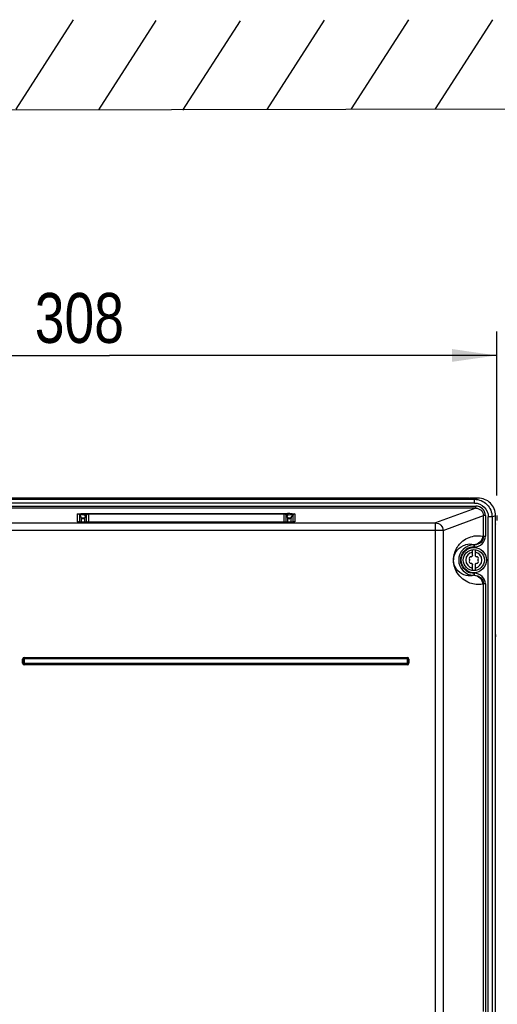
# Model space of a CAD drawing. Header units: inches. Extents: x 0 to 117, y 0 to 83.
# Tile 17 of 78: x 21.51 to 28.98, y 47.68 to 63.08. Entities that reach past the tile are written whole.
import ezdxf

# ---------------------------------------------------------------- set-up
doc = ezdxf.new("R2010")
doc.units = ezdxf.units.IN
doc.header["$LTSCALE"] = 6.431102
doc.header["$MEASUREMENT"] = 0
doc.layers.get('0').update_dxf_attribs({"linetype": 'CONTINUOUS'})
doc.styles.get("Standard").update_dxf_attribs({"font": 'txt', "width": 0.8})
doc.dimstyles.new('DIMSTYLE_2', dxfattribs={"dimtxt": 0.78125, "dimasz": 0.7, "dimexe": 0.18, "dimexo": 0.0625, "dimgap": 0.09, "dimtad": 1, "dimdec": 0, "dimzin": 4, "dimdsep": 46, "dimtxsty": 'STANDARD', "dimblk": '_FILLED', "dimblk1": '_FILLED', "dimblk2": '_FILLED', "dimcen": 0.09, "dimadec": 0, "dimazin": 0, "dimtfac": 1, "dimtdec": 0, "dimtofl": 0, "dimtmove": 0, "dimatfit": 3, "dimldrblk": '_FILLED', "dimfxl": 1, "dimtolj": 1, "dimtzin": 4, "dimarcsym": 0})

# ---------------------------------------------------------------- blocks, each defined once
blk = doc.blocks.new('_FILLED')
at = {"color": 0, "linetype": 'BYBLOCK'}
blk.add_solid([(0, 0), (-1, 0.143), (-1, -0.143)], dxfattribs=at)
blk = doc.blocks.new('*D2')
at = {"color": 7, "linetype": 'CONTINUOUS'}
for p, q in [((16.854, 55.636), (16.854, 58.205)), ((28.97, 55.638), (28.97, 58.205)), ((16.854, 57.83), (22.912, 57.83)), ((28.97, 57.83), (22.912, 57.83))]:
    blk.add_line(p, q, dxfattribs=at)
at = {"color": 7, "linetype": 'CONTINUOUS', "xscale": 0.7, "yscale": 0.7, "zscale": 0.7, "rotation": 180}
blk.add_blockref('_FILLED', (16.854, 57.83), dxfattribs=at)
at = {"color": 7, "linetype": 'CONTINUOUS', "xscale": 0.7, "yscale": 0.7, "zscale": 0.7}
blk.add_blockref('_FILLED', (28.97, 57.83), dxfattribs=at)
at = {"color": 7, "linetype": 'CONTINUOUS', "insert": (22.442, 58.807), "char_height": 0.7812, "width": 1.875, "attachment_point": 2, "line_spacing_factor": 0.9}
blk.add_mtext('308', dxfattribs=at)

msp = doc.modelspace()

# ---------------------------------------------------------------- linework, layer by layer
at = {"color": 7, "linetype": 'CONTINUOUS'}
for p, q in [((21.453, 61.683), (22.352, 63.079)), ((22.746, 61.675), (23.645, 63.071)), ((24.062, 61.67), (24.961, 63.066)), ((25.379, 61.679), (26.278, 63.075)), ((26.696, 61.687), (27.595, 63.083)), ((28.01, 61.687), (28.909, 63.083)), ((14.472, 61.664), (30.613, 61.69)), ((17.164, 55.473), (28.642, 55.473)), ((17.184, 55.58), (28.621, 55.58)), ((28.621, 55.521), (17.184, 55.521)), ((27.316, 55.599), (18.489, 55.599)), ((27.333, 55.599), (27.316, 55.599)), ((27.755, 55.599), (27.333, 55.599)), ((27.758, 55.599), (27.755, 55.599)), ((27.805, 55.597), (27.795, 55.598)), ((28.545, 55.597), (27.805, 55.597)), ((27.812, 55.597), (27.812, 55.597)), ((28.545, 55.597), (28.545, 55.597)), ((28.676, 55.599), (28.602, 55.599)), ((28.675, 55.599), (28.621, 55.58)), ((28.621, 55.521), (28.621, 55.58)), ((28.642, 55.441), (28.642, 55.473)), ((28.642, 55.441), (17.164, 55.441)), ((22.414, 55.227), (22.414, 55.35)), ((22.448, 55.223), (22.448, 55.331)), ((22.448, 55.331), (22.47, 55.292)), ((22.527, 55.355), (22.527, 55.336)), ((22.527, 55.355), (25.7, 55.355)), ((22.541, 55.312), (22.527, 55.336)), ((22.556, 55.336), (22.527, 55.336)), ((22.529, 55.292), (22.55, 55.329)), ((22.55, 55.328), (22.55, 55.329)), ((22.55, 55.328), (22.55, 55.222)), ((22.584, 55.348), (22.584, 55.222)), ((25.643, 55.348), (22.584, 55.348)), ((25.643, 55.222), (25.643, 55.348)), ((25.7, 55.336), (25.671, 55.336)), ((25.677, 55.329), (25.677, 55.328)), ((25.677, 55.222), (25.677, 55.328)), ((25.677, 55.328), (25.698, 55.292)), ((25.7, 55.336), (25.686, 55.312)), ((25.7, 55.336), (25.7, 55.355)), ((25.757, 55.292), (25.779, 55.331)), ((25.779, 55.331), (25.779, 55.223)), ((25.813, 55.35), (25.813, 55.227)), ((28.642, 55.441), (28.013, 55.209)), ((28.13, 55.091), (28.761, 55.324)), ((28.761, 55.004), (28.761, 55.324)), ((28.792, 55.324), (28.761, 55.324)), ((28.792, 55.324), (28.792, 55.003)), ((28.897, 55.305), (28.951, 55.325)), ((28.951, 55.194), (28.951, 55.324)), ((28.97, 55.326), (28.97, 55.245)), ((20.966, 55.209), (28.013, 55.209)), ((22.427, 55.225), (22.426, 55.225)), ((22.471, 55.222), (22.461, 55.223)), ((22.47, 55.292), (22.47, 55.223)), ((22.482, 55.222), (22.471, 55.222)), ((22.494, 55.222), (22.482, 55.222)), ((22.514, 55.222), (22.494, 55.222)), ((22.499, 55.276), (22.499, 55.275)), ((22.533, 55.222), (22.514, 55.222)), ((22.529, 55.292), (22.529, 55.292)), ((22.529, 55.222), (22.529, 55.292)), ((22.533, 55.222), (22.533, 55.222)), ((25.707, 55.222), (22.533, 55.222)), ((22.584, 55.229), (25.643, 55.229)), ((25.694, 55.222), (25.694, 55.222)), ((25.698, 55.292), (25.698, 55.222)), ((25.698, 55.292), (25.698, 55.292)), ((25.722, 55.222), (25.707, 55.222)), ((25.717, 55.291), (25.732, 55.29)), ((25.718, 55.277), (25.726, 55.276)), ((25.735, 55.222), (25.722, 55.222)), ((25.726, 55.276), (25.727, 55.276)), ((25.728, 55.275), (25.728, 55.276)), ((25.748, 55.222), (25.735, 55.222)), ((25.76, 55.223), (25.748, 55.222)), ((25.756, 55.292), (25.757, 55.292)), ((25.757, 55.223), (25.757, 55.292)), ((25.77, 55.223), (25.76, 55.223)), ((25.775, 55.223), (25.77, 55.223)), ((28.013, 29.416), (28.013, 55.209)), ((28.838, 38.942), (28.838, 55.305)), ((28.897, 55.305), (28.838, 55.305)), ((28.897, 55.305), (28.897, 38.942)), ((28.951, 55.188), (28.951, 55.194)), ((28.951, 38.869), (28.951, 55.165)), ((28.951, 55.165), (28.951, 55.165)), ((28.13, 55.091), (20.974, 55.091)), ((28.13, 55.091), (28.13, 29.444)), ((28.748, 55.004), (28.761, 55.004)), ((28.761, 55.003), (28.792, 55.003)), ((28.612, 54.867), (28.612, 54.834)), ((28.612, 54.867), (28.622, 54.865)), ((28.612, 54.865), (28.622, 54.865)), ((28.622, 54.834), (28.622, 54.865)), ((28.592, 54.699), (28.592, 54.792)), ((28.622, 54.834), (28.612, 54.834)), ((28.631, 54.793), (28.631, 54.699)), ((28.592, 54.464), (28.592, 54.558)), ((28.631, 54.558), (28.631, 54.465)), ((28.611, 54.423), (28.622, 54.423)), ((28.612, 54.423), (28.612, 54.39)), ((28.622, 54.391), (28.612, 54.39)), ((28.622, 54.391), (28.612, 54.391)), ((28.622, 54.391), (28.622, 54.423)), ((28.761, 54.253), (28.748, 54.252)), ((28.792, 54.254), (28.761, 54.254)), ((28.761, 47.563), (28.761, 54.253)), ((28.792, 54.254), (28.792, 47.562)), ((21.555, 53.016), (21.555, 53.079)), ((21.58, 53.079), (21.555, 53.079)), ((21.555, 53.016), (21.58, 53.016)), ((21.567, 53.079), (21.567, 53.016)), ((21.58, 53.082), (21.58, 53.014)), ((27.573, 53.082), (21.58, 53.082)), ((21.58, 53.014), (27.573, 53.014)), ((21.582, 53.106), (21.582, 53.082)), ((21.582, 53.106), (27.57, 53.106)), ((27.57, 53.094), (21.582, 53.094)), ((21.582, 53.014), (21.582, 52.989)), ((21.582, 53.001), (27.57, 53.001)), ((27.57, 53.082), (27.57, 53.106)), ((27.57, 52.989), (27.57, 53.014)), ((27.573, 53.014), (27.573, 53.082)), ((27.597, 53.079), (27.573, 53.079)), ((27.573, 53.016), (27.597, 53.016)), ((27.585, 53.016), (27.585, 53.079)), ((27.597, 53.079), (27.597, 53.016)), ((27.57, 52.989), (21.582, 52.989))]:
    msp.add_line(p, q, dxfattribs=at)
for points in [[(27.761, 55.599), (27.761, 55.599), (27.759, 55.599), (27.759, 55.599), (27.759, 55.599)], [(27.795, 55.598), (27.786, 55.598), (27.782, 55.598), (27.778, 55.598), (27.775, 55.598), (27.772, 55.598), (27.769, 55.598), (27.766, 55.598), (27.764, 55.599), (27.762, 55.599), (27.761, 55.599)], [(22.461, 55.223), (22.452, 55.223), (22.448, 55.223), (22.444, 55.223), (22.441, 55.224), (22.437, 55.224), (22.435, 55.224), (22.432, 55.224), (22.43, 55.224), (22.428, 55.225), (22.427, 55.225)], [(22.512, 55.278), (22.51, 55.277), (22.508, 55.276), (22.508, 55.276)], [(22.529, 55.292), (22.527, 55.29), (22.524, 55.286), (22.521, 55.283), (22.518, 55.281), (22.515, 55.279), (22.512, 55.278)], [(25.718, 55.277), (25.716, 55.277), (25.714, 55.278), (25.711, 55.279), (25.708, 55.281), (25.706, 55.283), (25.703, 55.286), (25.701, 55.288), (25.698, 55.292)], [(25.719, 55.276), (25.72, 55.276), (25.719, 55.276), (25.718, 55.277)], [(25.802, 55.225), (25.802, 55.225), (25.801, 55.225), (25.8, 55.225), (25.798, 55.225), (25.796, 55.224), (25.793, 55.224), (25.79, 55.224), (25.787, 55.224), (25.783, 55.223), (25.779, 55.223), (25.775, 55.223)], [(28.951, 55.194), (28.951, 55.19), (28.951, 55.19)], [(28.951, 55.189), (28.951, 55.189), (28.951, 55.189)]]:
    msp.add_lwpolyline(points, dxfattribs=at)
for radius in [0.197, 0.165]:
    msp.add_circle((28.612, 54.628), radius, dxfattribs=at)
for centre, radius, start, end in [((28.545, 56.876), 1.279, 270.0008, 270.4011), ((28.676, 55.324), 0.275, 359.9717, 90.0284), ((25.7, 52.457), 2.898, 89.6654, 90.0025), ((25.775, 54.766), 0.575, 96.2981, 97.5077), ((25.702, 52.811), 2.544, 89.3137, 89.6679), ((22.533, 58.361), 3.139, 269.6744, 270.0024), ((22.584, 55.19), 0.0393, 90.0793, 126.2584), ((25.694, 58.373), 3.151, 269.9979, 270.3051), ((25.759, 55.876), 0.587, 264.0113, 265.8239), ((25.698, 57.792), 2.57, 270.2874, 270.9656), ((28.612, 54.628), 0.237, 90, 270), ((28.546, 54.623), 0.253, 74.9633, 104.2365), ((28.612, 54.628), 0.126, 98.9893, 261.0107), ((28.612, 54.629), 0.205, 90.0186, 123.4636), ((28.612, 54.679), 0.0278, 135.1823, 160.2725), ((28.612, 54.628), 0.126, 278.9893, 81.0107), ((28.612, 54.679), 0.0278, 19.8771, 44.8177), ((28.567, 54.654), 0.0278, 79.8771, 220.1223), ((28.567, 54.603), 0.0278, 139.8771, 280.1223), ((28.537, 54.628), 0.0118, 319.8771, 40.1243), ((28.574, 54.693), 0.0118, 259.8771, 340.1243), ((28.574, 54.564), 0.0118, 19.8771, 100.1243), ((28.612, 54.577), 0.0278, 199.8771, 224.8177), ((28.612, 54.577), 0.0278, 315.1823, 340.2725), ((28.649, 54.693), 0.0118, 199.8771, 280.1243), ((28.649, 54.564), 0.0118, 79.8771, 160.1243), ((28.656, 54.654), 0.0278, 319.8771, 100.1223), ((28.656, 54.603), 0.0278, 259.8771, 40.1223), ((28.686, 54.628), 0.0118, 139.8771, 220.1243), ((28.612, 54.629), 0.206, 236.3091, 256.146), ((28.562, 53.426), 0.394, 0.0023, 5.2007), ((21.582, 53.079), 0.0271, 90, 180), ((21.582, 53.016), 0.0271, 180, 270), ((21.582, 53.079), 0.0148, 90, 180), ((21.582, 53.016), 0.0148, 180, 270), ((27.57, 53.079), 0.0271, 0, 90), ((27.57, 53.079), 0.0148, 0, 90), ((27.57, 53.016), 0.0271, 270, 0), ((27.57, 53.016), 0.0148, 270, 0)]:
    msp.add_arc(centre, radius, start, end, dxfattribs=at)
for points, knots in [([(27.812, 55.597), (27.807, 55.597), (27.788, 55.598), (27.77, 55.598), (27.758, 55.599)], [0, 0, 0, 0, 0.312202, 1, 1, 1, 1]), ([(28.602, 55.599), (28.601, 55.599), (28.595, 55.599), (28.589, 55.598), (28.584, 55.598)], [0, 0, 0, 0, 0.156997, 1, 1, 1, 1]), ([(28.621, 55.58), (28.692, 55.579), (28.838, 55.521), (28.897, 55.375), (28.897, 55.305)], [0, 0, 0, 0, 0.500048, 1, 1, 1, 1]), ([(28.621, 55.521), (28.677, 55.521), (28.792, 55.475), (28.838, 55.36), (28.838, 55.305)], [0, 0, 0, 0, 0.500161, 1, 1, 1, 1]), ([(28.792, 55.324), (28.792, 55.362), (28.76, 55.442), (28.68, 55.473), (28.642, 55.473)], [0, 0, 0, 0, 0.499848, 1, 1, 1, 1]), ([(22.414, 55.35), (22.414, 55.353), (22.43, 55.351), (22.448, 55.355), (22.486, 55.355), (22.513, 55.355), (22.527, 55.355)], [0, 0, 0, 0, 0.067374, 0.275473, 0.60758, 1, 1, 1, 1]), ([(22.448, 55.331), (22.446, 55.337), (22.491, 55.344), (22.507, 55.338), (22.527, 55.336)], [0, 0, 0, 0, 0.246928, 1, 1, 1, 1]), ([(25.733, 55.355), (25.744, 55.355), (25.763, 55.355), (25.79, 55.354), (25.802, 55.352), (25.813, 55.352), (25.813, 55.35)], [0, 0, 0, 0, 0.418175, 0.742366, 0.936347, 1, 1, 1, 1]), ([(25.738, 55.339), (25.745, 55.34), (25.757, 55.339), (25.769, 55.34), (25.78, 55.334), (25.779, 55.331)], [0, 0, 0, 0, 0.452853, 0.767299, 1, 1, 1, 1]), ([(28.642, 55.441), (28.672, 55.441), (28.735, 55.417), (28.761, 55.354), (28.761, 55.324)], [0, 0, 0, 0, 0.500176, 1, 1, 1, 1]), ([(22.515, 55.222), (22.493, 55.222), (22.46, 55.224), (22.425, 55.222), (22.415, 55.226)], [0, 0, 0, 0, 0.677167, 1, 1, 1, 1]), ([(22.47, 55.292), (22.474, 55.288), (22.498, 55.292), (22.515, 55.291), (22.529, 55.292)], [0, 0, 0, 0, 0.30311, 1, 1, 1, 1]), ([(22.492, 55.276), (22.488, 55.277), (22.479, 55.279), (22.476, 55.288), (22.476, 55.292)], [0, 0, 0, 0, 0.498415, 1, 1, 1, 1]), ([(22.499, 55.276), (22.498, 55.276), (22.496, 55.276), (22.493, 55.276), (22.492, 55.276)], [0, 0, 0, 0, 0.488485, 1, 1, 1, 1]), ([(22.499, 55.276), (22.499, 55.277), (22.505, 55.276), (22.508, 55.277), (22.511, 55.277)], [0, 0, 0, 0, 0.244672, 1, 1, 1, 1]), ([(22.499, 55.275), (22.499, 55.276), (22.504, 55.276), (22.506, 55.276), (22.509, 55.277)], [0, 0, 0, 0, 0.249961, 1, 1, 1, 1]), ([(22.511, 55.277), (22.51, 55.277), (22.507, 55.278), (22.504, 55.279), (22.503, 55.28)], [0, 0, 0, 0, 0.456629, 1, 1, 1, 1]), ([(25.728, 55.275), (25.722, 55.275), (25.711, 55.275), (25.704, 55.286), (25.704, 55.291)], [0, 0, 0, 0, 0.516341, 1, 1, 1, 1]), ([(25.717, 55.277), (25.719, 55.277), (25.722, 55.277), (25.726, 55.276), (25.727, 55.276)], [0, 0, 0, 0, 0.672295, 1, 1, 1, 1]), ([(25.757, 55.292), (25.754, 55.288), (25.749, 55.278), (25.735, 55.278), (25.731, 55.281)], [0, 0, 0, 0, 0.515999, 1, 1, 1, 1]), ([(25.732, 55.29), (25.735, 55.29), (25.743, 55.29), (25.751, 55.29), (25.756, 55.292)], [0, 0, 0, 0, 0.352905, 1, 1, 1, 1]), ([(25.813, 55.227), (25.813, 55.225), (25.803, 55.226), (25.792, 55.223), (25.768, 55.223), (25.751, 55.222), (25.741, 55.222)], [0, 0, 0, 0, 0.065979, 0.262271, 0.583913, 1, 1, 1, 1]), ([(28.013, 55.209), (28.043, 55.209), (28.105, 55.183), (28.13, 55.121), (28.13, 55.091)], [0, 0, 0, 0, 0.498867, 1, 1, 1, 1]), ([(28.748, 54.252), (28.683, 54.241), (28.525, 54.253), (28.364, 54.383), (28.284, 54.571), (28.298, 54.758), (28.42, 54.933), (28.545, 54.993), (28.617, 55.005)], [0, 0, 0, 0, 0.166622, 0.378136, 0.480342, 0.673098, 0.815919, 1, 1, 1, 1]), ([(28.748, 55.005), (28.748, 54.97), (28.719, 54.897), (28.646, 54.867), (28.612, 54.867)], [0, 0, 0, 0, 0.501164, 1, 1, 1, 1]), ([(28.622, 54.834), (28.665, 54.834), (28.755, 54.869), (28.792, 54.959), (28.792, 55.003)], [0, 0, 0, 0, 0.500176, 1, 1, 1, 1]), ([(28.761, 55.003), (28.761, 54.967), (28.731, 54.894), (28.657, 54.865), (28.622, 54.865)], [0, 0, 0, 0, 0.499805, 1, 1, 1, 1]), ([(28.612, 54.39), (28.573, 54.379), (28.48, 54.377), (28.352, 54.449), (28.273, 54.607), (28.326, 54.79), (28.435, 54.855), (28.484, 54.868)], [0, 0, 0, 0, 0.155449, 0.346161, 0.539065, 0.803846, 1, 1, 1, 1]), ([(28.612, 54.39), (28.646, 54.39), (28.719, 54.36), (28.748, 54.287), (28.748, 54.252)], [0, 0, 0, 0, 0.498583, 1, 1, 1, 1]), ([(28.792, 54.254), (28.792, 54.297), (28.755, 54.387), (28.665, 54.423), (28.622, 54.423)], [0, 0, 0, 0, 0.499827, 1, 1, 1, 1]), ([(28.622, 54.391), (28.657, 54.391), (28.731, 54.363), (28.761, 54.289), (28.761, 54.254)], [0, 0, 0, 0, 0.5002, 1, 1, 1, 1])]:
    msp.add_open_spline(points, degree=3, knots=knots, dxfattribs=at)
for points in [[(28.584, 55.598), (28.574, 55.598), (28.564, 55.598), (28.554, 55.597)], [(22.448, 55.331), (22.442, 55.342), (22.428, 55.35), (22.414, 55.35)], [(22.584, 55.348), (22.571, 55.348), (22.557, 55.339), (22.55, 55.328)], [(25.66, 55.344), (25.655, 55.346), (25.649, 55.348), (25.643, 55.348)], [(25.677, 55.328), (25.673, 55.335), (25.667, 55.34), (25.66, 55.344)], [(25.712, 55.337), (25.721, 55.338), (25.729, 55.339), (25.738, 55.339)], [(25.813, 55.35), (25.8, 55.35), (25.785, 55.342), (25.779, 55.331)], [(22.414, 55.227), (22.419, 55.227), (22.424, 55.226), (22.428, 55.225)], [(22.529, 55.292), (22.525, 55.285), (22.519, 55.277), (22.511, 55.277)], [(25.643, 55.229), (25.651, 55.229), (25.659, 55.227), (25.666, 55.222)], [(25.799, 55.225), (25.804, 55.226), (25.808, 55.227), (25.813, 55.227)], [(28.951, 55.165), (28.951, 55.173), (28.951, 55.18), (28.951, 55.188)], [(28.617, 55.005), (28.66, 55.012), (28.705, 55.012), (28.748, 55.004)], [(28.423, 54.548), (28.401, 54.597), (28.402, 54.66), (28.423, 54.71)], [(28.423, 54.71), (28.438, 54.746), (28.466, 54.778), (28.498, 54.8)], [(28.498, 54.458), (28.465, 54.479), (28.438, 54.512), (28.423, 54.548)], [(28.611, 54.423), (28.594, 54.423), (28.578, 54.425), (28.563, 54.429)]]:
    msp.add_open_spline(points, degree=3, dxfattribs=at)

# ---------------------------------------------------------------- dimensions: what is measured, and where the dimension line sits
dim = msp.add_linear_dim(base=(28.97, 57.83), p1=(16.854, 55.636), p2=(28.97, 55.638), dimstyle='DIMSTYLE_2', dxfattribs=at)
dim.commit()
dim.dimension.update_dxf_attribs({"geometry": '*D2', "text_midpoint": (21.505, 58.416), "dimtype": 160})

doc.saveas('drawing.dxf')
